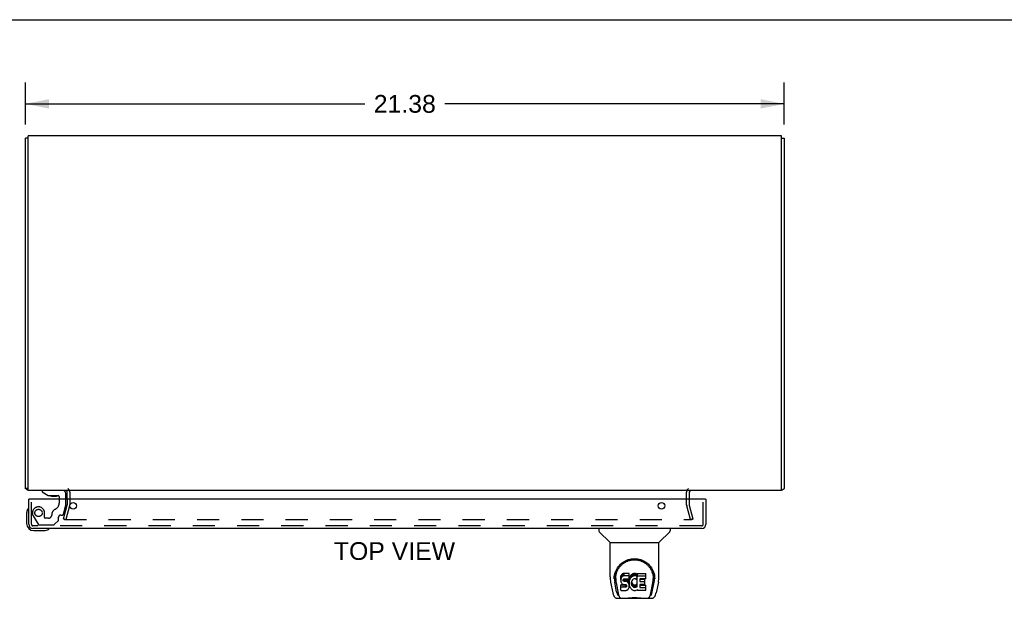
# Model space of a CAD drawing. Header units: inches. Extents: x 0 to 113, y 0 to 73.
# Tile 6 of 7: x 29 to 57, y 57 to 73. Entities that reach past the tile are written whole.
import ezdxf

# ---------------------------------------------------------------- set-up
doc = ezdxf.new("R2010")
doc.units = ezdxf.units.IN
doc.header["$LTSCALE"] = 6.233333
doc.header["$MEASUREMENT"] = 0
doc.linetypes.add('HIDDEN', pattern=[0.2, 0.1, -0.1])
doc.layers.get('0').update_dxf_attribs({"linetype": 'CONTINUOUS'})
for name, color, linetype in [('DEFAULT_2', 8, 'HIDDEN'), ('DIMENSIONS', 7, 'CONTINUOUS'), ('DOOR_ASSEMBLY', 7, 'CONTINUOUS')]:
    doc.layers.add(name, color=color, linetype=linetype)
doc.styles.get("Standard").update_dxf_attribs({"font": 'arial.ttf'})
doc.dimstyles.new('DIMSTYLE_1', dxfattribs={"dimtxt": 0.5, "dimasz": 0.666667, "dimexe": 0.09, "dimexo": 0.07, "dimgap": 0.0375, "dimtad": 0, "dimtih": 1, "dimtoh": 1, "dimzin": 4, "dimdsep": 46, "dimtxsty": 'Standard', "dimblk": '_FILLED', "dimblk1": '_FILLED', "dimblk2": '_FILLED', "dimcen": 0.09, "dimadec": 3, "dimazin": 1, "dimtfac": 1, "dimtdec": 3, "dimtofl": 0, "dimtmove": 0, "dimatfit": 3, "dimldrblk": '_FILLED', "dimfxl": 0, "dimtolj": 1, "dimtzin": 4, "dimarcsym": 0})

# ---------------------------------------------------------------- blocks, each defined once
blk = doc.blocks.new('_FILLED')
at = {"color": 0, "linetype": 'ByBlock'}
blk.add_solid([(0, 0), (-1, 0.2), (-1, -0.2)], dxfattribs=at)
blk = doc.blocks.new('*D2')
at = {"layer": 'DIMENSIONS', "color": 2, "linetype": 'Continuous'}
for p, q in [((29.092, 70.381), (29.092, 71.56)), ((50.467, 70.381), (50.467, 71.56)), ((29.092, 70.96), (38.656, 70.96)), ((50.467, 70.96), (40.903, 70.96))]:
    blk.add_line(p, q, dxfattribs=at)
at = {"layer": 'DIMENSIONS', "color": 2, "linetype": 'Continuous', "xscale": 0.6666666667, "yscale": 0.6666666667, "zscale": 0.6666666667, "rotation": 180}
blk.add_blockref('_FILLED', (29.092, 70.96), dxfattribs=at)
at = {"layer": 'DIMENSIONS', "color": 2, "linetype": 'Continuous', "xscale": 0.6666666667, "yscale": 0.6666666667, "zscale": 0.6666666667}
blk.add_blockref('_FILLED', (50.467, 70.96), dxfattribs=at)
at = {"layer": 'DIMENSIONS', "color": 2, "linetype": 'Continuous', "insert": (39.779, 71.21), "char_height": 0.5, "width": 1.74721, "attachment_point": 2, "line_spacing_factor": 0.9}
blk.add_mtext('21.38', dxfattribs=at)

msp = doc.modelspace()

# ---------------------------------------------------------------- linework, layer by layer
at = {"color": 7, "linetype": 'Continuous'}
for p, q in [((0, 73.333), (113.333, 73.333)), ((29.167, 69.995), (29.092, 69.995)), ((50.392, 69.995), (50.467, 69.995)), ((29.167, 60.121), (29.092, 60.121))]:
    msp.add_line(p, q, dxfattribs=at)
at = {"color": 3, "linetype": 'Continuous'}
for p, q in [((29.092, 60.121), (29.092, 69.995)), ((29.167, 60.058), (29.167, 70.058)), ((50.392, 70.058), (29.167, 70.058)), ((50.392, 60.058), (50.392, 70.058)), ((50.467, 69.995), (50.467, 60.121)), ((50.392, 60.058), (29.167, 60.058)), ((30.267, 59.815), (30.267, 60.016)), ((47.792, 60.016), (47.792, 59.815)), ((50.448, 60.104), (50.452, 60.106))]:
    msp.add_line(p, q, dxfattribs=at)
for points in [[(29.106, 60.106), (29.104, 60.107), (29.102, 60.109), (29.1, 60.11), (29.098, 60.111), (29.096, 60.112), (29.095, 60.114), (29.094, 60.115), (29.093, 60.116), (29.092, 60.117), (29.092, 60.119), (29.092, 60.12), (29.092, 60.121)], [(29.123, 60.095), (29.121, 60.097), (29.119, 60.098), (29.117, 60.1), (29.115, 60.101), (29.113, 60.103), (29.111, 60.104), (29.106, 60.106)], [(50.436, 60.095), (50.436, 60.096), (50.437, 60.096), (50.438, 60.097), (50.438, 60.098), (50.439, 60.098), (50.44, 60.099), (50.441, 60.1), (50.442, 60.1), (50.443, 60.101), (50.444, 60.102), (50.446, 60.103), (50.447, 60.103), (50.448, 60.104)], [(50.452, 60.106), (50.454, 60.107), (50.455, 60.108), (50.456, 60.108), (50.457, 60.109), (50.458, 60.11), (50.459, 60.11), (50.46, 60.111), (50.461, 60.111), (50.461, 60.112), (50.462, 60.112), (50.463, 60.113), (50.463, 60.113), (50.464, 60.114), (50.464, 60.114), (50.465, 60.115), (50.465, 60.115), (50.465, 60.116), (50.465, 60.116), (50.466, 60.117), (50.466, 60.117), (50.466, 60.117), (50.466, 60.118), (50.466, 60.118), (50.466, 60.119), (50.467, 60.119), (50.467, 60.12), (50.467, 60.12), (50.467, 60.121)]]:
    msp.add_lwpolyline(points, dxfattribs=at)
for centre, radius, start, end in [((29.209, 60.175), 0.117, 222.5569, 248.9579), ((30.225, 60.016), 0.042, 0, 90), ((47.834, 60.016), 0.042, 90, 180), ((50.35, 60.175), 0.117, 291.0374, 317.4431)]:
    msp.add_arc(centre, radius, start, end, dxfattribs=at)
at = {"layer": 'DEFAULT_2', "color": 8, "linetype": 'HIDDEN'}
for p, q in [((30.342, 60.016), (30.342, 59.657)), ((47.717, 59.657), (47.717, 60.016)), ((30.162, 59.264), (30.266, 59.65)), ((30.267, 59.815), (30.267, 59.657)), ((47.792, 59.815), (47.792, 59.657)), ((47.793, 59.65), (47.896, 59.264)), ((30.338, 59.631), (30.235, 59.245)), ((47.824, 59.245), (47.72, 59.631)), ((30.162, 59.264), (30.235, 59.245)), ((30.169, 59.264), (30.169, 59.263)), ((30.189, 59.245), (47.869, 59.245)), ((47.896, 59.264), (47.824, 59.245))]:
    msp.add_line(p, q, dxfattribs=at)
for points in [[(30.17, 59.269), (30.17, 59.267), (30.169, 59.265), (30.169, 59.264)], [(30.169, 59.263), (30.17, 59.261), (30.17, 59.259), (30.171, 59.257), (30.171, 59.256), (30.172, 59.254), (30.174, 59.252), (30.175, 59.251), (30.176, 59.25), (30.178, 59.248), (30.18, 59.247), (30.182, 59.246)], [(30.189, 59.245), (30.187, 59.245), (30.185, 59.245), (30.183, 59.246), (30.182, 59.246)], [(47.889, 59.264), (47.889, 59.263), (47.889, 59.261), (47.888, 59.259), (47.888, 59.257), (47.887, 59.256), (47.886, 59.254), (47.885, 59.252), (47.883, 59.251), (47.882, 59.25), (47.88, 59.248), (47.879, 59.247), (47.877, 59.246), (47.875, 59.246), (47.873, 59.245), (47.871, 59.245), (47.869, 59.245)], [(47.888, 59.269), (47.889, 59.267), (47.889, 59.265), (47.889, 59.264)]]:
    msp.add_lwpolyline(points, dxfattribs=at)
for centre, radius, start, end in [((30.225, 60.016), 0.117, 0, 56.9002), ((47.834, 60.016), 0.117, 123.0998, 180), ((30.242, 59.657), 0.025, 345, 360), ((30.242, 59.657), 0.1, 345, 360), ((47.817, 59.657), 0.1, 180, 195), ((47.817, 59.657), 0.025, 180, 195)]:
    msp.add_arc(centre, radius, start, end, dxfattribs=at)
at = {"layer": 'DOOR_ASSEMBLY', "color": 7, "linetype": 'Continuous'}
for p, q in [((29.56, 60.058), (29.56, 60.019)), ((29.56, 60.019), (29.736, 59.92)), ((29.736, 59.92), (30.013, 59.92)), ((30.229, 59.815), (30.229, 59.979)), ((29.201, 59.815), (29.186, 59.815)), ((29.825, 59.903), (29.965, 59.903)), ((30.044, 59.889), (30.044, 59.815)), ((48.246, 59.815), (48.261, 59.815)), ((29.126, 59.419), (29.126, 59.13)), ((29.326, 58.93), (29.616, 58.93)), ((45.245, 58.99), (45.245, 58.927)), ((45.554, 58.602), (45.256, 58.899)), ((46.943, 58.602), (47.241, 58.899)), ((47.253, 58.99), (47.253, 58.927)), ((45.56, 58.596), (46.938, 58.596)), ((45.56, 57.624), (45.56, 58.596)), ((46.938, 57.625), (46.938, 58.596)), ((45.892, 57.693), (45.879, 57.673)), ((45.901, 57.701), (45.892, 57.693)), ((45.892, 57.626), (45.892, 57.693)), ((45.911, 57.708), (45.901, 57.701)), ((45.901, 57.634), (45.901, 57.701)), ((45.932, 57.717), (45.911, 57.708)), ((45.911, 57.641), (45.911, 57.708)), ((45.956, 57.725), (45.932, 57.717)), ((45.932, 57.65), (45.932, 57.717)), ((46.095, 57.725), (45.956, 57.725)), ((45.956, 57.658), (45.956, 57.725)), ((46.097, 57.682), (46.095, 57.725)), ((46.095, 57.658), (46.095, 57.725)), ((46.173, 57.694), (46.157, 57.679)), ((46.191, 57.707), (46.173, 57.694)), ((46.173, 57.627), (46.173, 57.694)), ((46.211, 57.716), (46.191, 57.707)), ((46.191, 57.64), (46.191, 57.707)), ((46.233, 57.721), (46.211, 57.716)), ((46.211, 57.649), (46.211, 57.716)), ((46.255, 57.723), (46.233, 57.721)), ((46.233, 57.654), (46.233, 57.721)), ((46.255, 57.723), (46.278, 57.723)), ((46.255, 57.656), (46.255, 57.723)), ((46.289, 57.721), (46.278, 57.723)), ((46.278, 57.656), (46.278, 57.723)), ((46.3, 57.718), (46.289, 57.721)), ((46.289, 57.654), (46.289, 57.721)), ((46.318, 57.706), (46.3, 57.718)), ((46.3, 57.651), (46.3, 57.718)), ((46.318, 57.706), (46.318, 57.639)), ((46.32, 57.702), (46.32, 57.639)), ((46.328, 57.723), (46.565, 57.723)), ((46.328, 57.331), (46.328, 57.723)), ((46.57, 57.577), (46.57, 57.718)), ((45.575, 57.481), (45.64, 57.176)), ((45.678, 57.582), (45.678, 57.582)), ((45.678, 57.569), (45.678, 57.569)), ((45.685, 57.656), (45.684, 57.592)), ((45.747, 57.204), (45.694, 57.474)), ((45.722, 57.582), (45.722, 57.559)), ((45.731, 57.461), (45.788, 57.168)), ((45.864, 57.627), (45.863, 57.604)), ((45.863, 57.537), (45.863, 57.604)), ((45.864, 57.561), (45.863, 57.537)), ((45.863, 57.537), (45.863, 57.513)), ((45.863, 57.513), (45.867, 57.49)), ((45.869, 57.651), (45.864, 57.627)), ((45.864, 57.561), (45.864, 57.627)), ((45.869, 57.584), (45.864, 57.561)), ((45.867, 57.49), (45.876, 57.467)), ((45.879, 57.673), (45.869, 57.651)), ((45.869, 57.584), (45.869, 57.651)), ((45.879, 57.607), (45.869, 57.584)), ((45.876, 57.467), (45.888, 57.447)), ((45.879, 57.607), (45.879, 57.673)), ((45.892, 57.626), (45.879, 57.607)), ((45.888, 57.447), (45.905, 57.43)), ((45.901, 57.634), (45.892, 57.626)), ((45.911, 57.641), (45.901, 57.634)), ((45.905, 57.43), (45.925, 57.417)), ((45.932, 57.65), (45.911, 57.641)), ((45.925, 57.417), (45.936, 57.413)), ((45.956, 57.658), (45.932, 57.65)), ((45.934, 57.54), (45.936, 57.555)), ((45.934, 57.518), (45.934, 57.54)), ((45.934, 57.525), (45.934, 57.54)), ((45.934, 57.518), (45.934, 57.525)), ((45.937, 57.511), (45.934, 57.518)), ((45.936, 57.555), (45.939, 57.562)), ((45.937, 57.511), (45.937, 57.555)), ((45.941, 57.505), (45.937, 57.511)), ((45.939, 57.562), (45.945, 57.567)), ((45.941, 57.505), (45.941, 57.563)), ((45.947, 57.5), (45.941, 57.505)), ((45.945, 57.567), (45.96, 57.571)), ((45.962, 57.563), (45.947, 57.567)), ((45.947, 57.567), (45.947, 57.567)), ((45.947, 57.5), (45.947, 57.567)), ((45.962, 57.496), (45.947, 57.5)), ((46.095, 57.658), (45.956, 57.658)), ((45.96, 57.571), (45.974, 57.572)), ((45.986, 57.564), (45.962, 57.563)), ((45.962, 57.496), (45.962, 57.563)), ((45.986, 57.497), (45.962, 57.496)), ((45.974, 57.572), (46.087, 57.572)), ((46.01, 57.562), (45.986, 57.564)), ((45.986, 57.497), (45.986, 57.564)), ((46.01, 57.496), (45.986, 57.497)), ((46.033, 57.557), (46.01, 57.562)), ((46.01, 57.496), (46.01, 57.562)), ((46.033, 57.491), (46.01, 57.496)), ((46.044, 57.553), (46.033, 57.557)), ((46.033, 57.491), (46.033, 57.557)), ((46.044, 57.486), (46.033, 57.491)), ((46.054, 57.546), (46.044, 57.553)), ((46.044, 57.486), (46.044, 57.553)), ((46.054, 57.479), (46.044, 57.486)), ((46.071, 57.529), (46.054, 57.546)), ((46.054, 57.479), (46.054, 57.546)), ((46.071, 57.462), (46.054, 57.479)), ((46.084, 57.509), (46.071, 57.529)), ((46.071, 57.462), (46.071, 57.529)), ((46.084, 57.442), (46.071, 57.462)), ((46.094, 57.487), (46.084, 57.509)), ((46.084, 57.442), (46.084, 57.509)), ((46.094, 57.42), (46.084, 57.442)), ((46.087, 57.572), (46.093, 57.573)), ((46.093, 57.573), (46.095, 57.578)), ((46.095, 57.483), (46.094, 57.487)), ((46.094, 57.42), (46.094, 57.487)), ((46.1, 57.397), (46.094, 57.42)), ((46.097, 57.615), (46.095, 57.658)), ((46.095, 57.578), (46.096, 57.591)), ((46.099, 57.561), (46.095, 57.516)), ((46.095, 57.449), (46.095, 57.516)), ((46.099, 57.494), (46.095, 57.449)), ((46.095, 57.449), (46.096, 57.427)), ((46.096, 57.591), (46.097, 57.615)), ((46.096, 57.427), (46.099, 57.405)), ((46.097, 57.615), (46.097, 57.682)), ((46.103, 57.582), (46.099, 57.561)), ((46.099, 57.494), (46.099, 57.561)), ((46.103, 57.516), (46.099, 57.494)), ((46.11, 57.604), (46.103, 57.582)), ((46.103, 57.516), (46.103, 57.582)), ((46.11, 57.537), (46.103, 57.516)), ((46.118, 57.625), (46.11, 57.604)), ((46.11, 57.537), (46.11, 57.604)), ((46.118, 57.558), (46.11, 57.537)), ((46.129, 57.644), (46.118, 57.625)), ((46.118, 57.558), (46.118, 57.625)), ((46.129, 57.577), (46.118, 57.558)), ((46.142, 57.662), (46.129, 57.644)), ((46.129, 57.577), (46.129, 57.644)), ((46.142, 57.595), (46.129, 57.577)), ((46.157, 57.679), (46.142, 57.662)), ((46.142, 57.595), (46.142, 57.662)), ((46.157, 57.612), (46.142, 57.595)), ((46.157, 57.612), (46.157, 57.679)), ((46.173, 57.627), (46.157, 57.612)), ((46.165, 57.465), (46.164, 57.438)), ((46.164, 57.438), (46.165, 57.425)), ((46.168, 57.492), (46.165, 57.465)), ((46.165, 57.425), (46.165, 57.465)), ((46.165, 57.425), (46.169, 57.412)), ((46.167, 57.484), (46.169, 57.479)), ((46.172, 57.504), (46.168, 57.492)), ((46.169, 57.479), (46.179, 57.454)), ((46.169, 57.412), (46.169, 57.479)), ((46.178, 57.516), (46.172, 57.504)), ((46.191, 57.64), (46.173, 57.627)), ((46.192, 57.539), (46.178, 57.516)), ((46.179, 57.454), (46.192, 57.431)), ((46.179, 57.387), (46.179, 57.454)), ((46.211, 57.649), (46.191, 57.64)), ((46.2, 57.55), (46.192, 57.539)), ((46.192, 57.431), (46.201, 57.421)), ((46.192, 57.364), (46.192, 57.431)), ((46.211, 57.557), (46.2, 57.55)), ((46.201, 57.421), (46.211, 57.412)), ((46.201, 57.354), (46.201, 57.421)), ((46.233, 57.654), (46.211, 57.649)), ((46.236, 57.568), (46.211, 57.557)), ((46.255, 57.656), (46.233, 57.654)), ((46.249, 57.571), (46.236, 57.568)), ((46.262, 57.571), (46.249, 57.571)), ((46.278, 57.656), (46.255, 57.656)), ((46.275, 57.568), (46.262, 57.571)), ((46.288, 57.563), (46.275, 57.568)), ((46.289, 57.654), (46.278, 57.656)), ((46.3, 57.651), (46.289, 57.654)), ((46.32, 57.634), (46.294, 57.565)), ((46.299, 57.408), (46.31, 57.416)), ((46.318, 57.639), (46.3, 57.651)), ((46.31, 57.416), (46.31, 57.349)), ((46.317, 57.415), (46.328, 57.397)), ((46.328, 57.656), (46.565, 57.656)), ((46.399, 57.568), (46.399, 57.5)), ((46.565, 57.572), (46.403, 57.572)), ((46.403, 57.563), (46.534, 57.563)), ((46.403, 57.496), (46.534, 57.496)), ((46.534, 57.414), (46.404, 57.414)), ((46.539, 57.418), (46.539, 57.558)), ((46.709, 57.168), (46.766, 57.458)), ((46.75, 57.204), (46.803, 57.474)), ((46.766, 57.458), (46.767, 57.462)), ((46.812, 57.656), (46.814, 57.592)), ((46.819, 57.582), (46.819, 57.582)), ((46.82, 57.569), (46.82, 57.569)), ((46.923, 57.481), (46.857, 57.176)), ((45.865, 57.251), (45.865, 57.393)), ((45.929, 57.398), (45.87, 57.397)), ((45.87, 57.33), (45.87, 57.397)), ((45.929, 57.331), (45.87, 57.33)), ((45.87, 57.246), (46.014, 57.246)), ((45.99, 57.398), (45.929, 57.398)), ((45.929, 57.331), (45.929, 57.398)), ((45.99, 57.331), (45.929, 57.331)), ((45.936, 57.413), (45.947, 57.411)), ((45.947, 57.411), (45.995, 57.41)), ((46.005, 57.399), (45.99, 57.398)), ((45.99, 57.331), (45.99, 57.398)), ((46.005, 57.333), (45.99, 57.331)), ((45.995, 57.41), (46.003, 57.409)), ((46.003, 57.409), (46.01, 57.407)), ((46.011, 57.403), (46.005, 57.399)), ((46.005, 57.333), (46.005, 57.399)), ((46.011, 57.336), (46.005, 57.333)), ((46.01, 57.407), (46.016, 57.402)), ((46.013, 57.404), (46.011, 57.403)), ((46.011, 57.336), (46.011, 57.403)), ((46.017, 57.341), (46.011, 57.336)), ((46.014, 57.246), (46.026, 57.248)), ((46.016, 57.402), (46.02, 57.396)), ((46.017, 57.341), (46.017, 57.401)), ((46.026, 57.353), (46.017, 57.341)), ((46.02, 57.396), (46.027, 57.383)), ((46.026, 57.353), (46.026, 57.385)), ((46.029, 57.36), (46.026, 57.353)), ((46.026, 57.248), (46.037, 57.252)), ((46.027, 57.383), (46.029, 57.368)), ((46.029, 57.36), (46.029, 57.372)), ((46.029, 57.368), (46.029, 57.36)), ((46.037, 57.252), (46.057, 57.266)), ((46.057, 57.266), (46.074, 57.283)), ((46.074, 57.283), (46.081, 57.293)), ((46.081, 57.293), (46.086, 57.303)), ((46.086, 57.303), (46.095, 57.326)), ((46.095, 57.326), (46.101, 57.349)), ((46.099, 57.405), (46.103, 57.383)), ((46.102, 57.373), (46.1, 57.397)), ((46.101, 57.349), (46.102, 57.373)), ((46.102, 57.373), (46.102, 57.387)), ((46.103, 57.383), (46.11, 57.362)), ((46.11, 57.362), (46.132, 57.323)), ((46.132, 57.323), (46.144, 57.304)), ((46.144, 57.304), (46.159, 57.288)), ((46.159, 57.288), (46.176, 57.273)), ((46.169, 57.412), (46.179, 57.387)), ((46.176, 57.273), (46.193, 57.259)), ((46.179, 57.387), (46.192, 57.364)), ((46.192, 57.364), (46.201, 57.354)), ((46.193, 57.259), (46.203, 57.254)), ((46.201, 57.354), (46.211, 57.345)), ((46.203, 57.254), (46.213, 57.25)), ((46.211, 57.412), (46.222, 57.405)), ((46.211, 57.345), (46.211, 57.412)), ((46.211, 57.345), (46.222, 57.338)), ((46.213, 57.25), (46.235, 57.245)), ((46.222, 57.405), (46.234, 57.4)), ((46.222, 57.338), (46.222, 57.405)), ((46.222, 57.338), (46.234, 57.333)), ((46.234, 57.4), (46.248, 57.397)), ((46.234, 57.333), (46.234, 57.4)), ((46.234, 57.333), (46.248, 57.331)), ((46.235, 57.245), (46.257, 57.242)), ((46.248, 57.397), (46.261, 57.397)), ((46.248, 57.331), (46.248, 57.397)), ((46.248, 57.331), (46.261, 57.33)), ((46.257, 57.242), (46.279, 57.245)), ((46.261, 57.397), (46.274, 57.399)), ((46.261, 57.33), (46.261, 57.397)), ((46.261, 57.33), (46.274, 57.332)), ((46.274, 57.399), (46.287, 57.403)), ((46.274, 57.332), (46.274, 57.399)), ((46.274, 57.332), (46.287, 57.336)), ((46.279, 57.245), (46.301, 57.252)), ((46.287, 57.403), (46.299, 57.408)), ((46.287, 57.336), (46.287, 57.403)), ((46.287, 57.336), (46.299, 57.342)), ((46.299, 57.342), (46.299, 57.408)), ((46.299, 57.342), (46.31, 57.349)), ((46.301, 57.252), (46.32, 57.264)), ((46.317, 57.348), (46.328, 57.331)), ((46.33, 57.264), (46.32, 57.264)), ((46.32, 57.264), (46.32, 57.264)), ((46.33, 57.251), (46.33, 57.264)), ((46.566, 57.246), (46.335, 57.246)), ((46.4, 57.409), (46.4, 57.332)), ((46.404, 57.394), (46.566, 57.394)), ((46.404, 57.327), (46.566, 57.327)), ((46.57, 57.251), (46.57, 57.39)), ((45.764, 57.021), (46.733, 57.021)), ((45.806, 57.1), (45.799, 57.1)), ((45.804, 57.104), (45.808, 57.094)), ((45.808, 57.094), (45.808, 57.094)), ((45.85, 57.021), (45.844, 57.021)), ((45.85, 57.021), (45.849, 57.021)), ((46.648, 57.021), (46.647, 57.021)), ((46.689, 57.094), (46.69, 57.094)), ((46.69, 57.094), (46.693, 57.104)), ((46.699, 57.1), (46.692, 57.1))]:
    msp.add_line(p, q, dxfattribs=at)
at = {"layer": 'DOOR_ASSEMBLY', "color": 8, "linetype": 'HIDDEN'}
for p, q in [((30.15, 60.058), (29.56, 60.058)), ((29.261, 59.107), (29.261, 59.815)), ((30.044, 59.815), (30.044, 59.705)), ((30.161, 59.392), (30.229, 59.648)), ((30.229, 59.648), (30.229, 59.815)), ((48.186, 59.107), (48.186, 59.815)), ((29.633, 59.295), (29.633, 59.428)), ((30.086, 59.369), (30.131, 59.369)), ((29.312, 59.342), (29.447, 59.109)), ((29.473, 59.094), (29.885, 59.094)), ((29.743, 59.279), (29.649, 59.279)), ((29.906, 59.102), (30.021, 59.217)), ((30.027, 59.232), (30.027, 59.31)), ((48.144, 59.065), (29.303, 59.065))]:
    msp.add_line(p, q, dxfattribs=at)
at = {"layer": 'DOOR_ASSEMBLY', "color": 3, "linetype": 'Continuous'}
for p, q in [((29.186, 59.107), (29.186, 59.815)), ((48.246, 59.815), (29.201, 59.815)), ((48.261, 59.815), (48.261, 59.107)), ((48.144, 58.99), (29.303, 58.99))]:
    msp.add_line(p, q, dxfattribs=at)
at = {"layer": 'DOOR_ASSEMBLY', "color": 7, "linetype": 'Continuous'}
for points in [[(45.678, 57.582), (45.68, 57.623), (45.687, 57.673), (45.698, 57.72), (45.712, 57.764), (45.729, 57.806), (45.749, 57.845), (45.772, 57.882), (45.796, 57.917), (45.824, 57.95), (45.853, 57.981), (45.885, 58.009), (45.918, 58.034), (45.954, 58.058), (45.992, 58.079), (46.031, 58.097), (46.073, 58.112), (46.115, 58.124), (46.159, 58.133), (46.204, 58.138), (46.249, 58.14), (46.294, 58.138), (46.339, 58.133), (46.383, 58.124), (46.425, 58.112), (46.467, 58.096), (46.506, 58.078), (46.544, 58.057), (46.58, 58.034), (46.613, 58.008), (46.645, 57.98), (46.674, 57.949), (46.701, 57.917), (46.726, 57.882), (46.749, 57.845), (46.768, 57.805), (46.785, 57.763), (46.799, 57.719), (46.81, 57.672), (46.817, 57.622), (46.819, 57.582)], [(45.722, 57.582), (45.722, 57.602), (45.724, 57.626), (45.726, 57.651), (45.73, 57.674), (45.735, 57.698), (45.74, 57.721), (45.747, 57.744), (45.755, 57.766), (45.763, 57.787), (45.773, 57.808), (45.783, 57.829), (45.794, 57.848), (45.806, 57.867), (45.818, 57.885), (45.83, 57.903), (45.844, 57.919), (45.857, 57.935), (45.871, 57.95), (45.886, 57.964), (45.9, 57.977), (45.915, 57.99), (45.931, 58.002), (45.946, 58.013), (45.962, 58.024), (45.977, 58.034), (45.993, 58.043), (46.009, 58.051), (46.025, 58.059), (46.041, 58.066), (46.057, 58.073), (46.073, 58.079), (46.089, 58.084), (46.105, 58.089), (46.121, 58.093), (46.136, 58.097), (46.152, 58.1), (46.168, 58.103), (46.184, 58.105), (46.2, 58.107), (46.216, 58.108), (46.232, 58.109), (46.248, 58.109), (46.264, 58.109), (46.28, 58.108), (46.296, 58.107), (46.312, 58.105), (46.328, 58.103), (46.344, 58.1), (46.36, 58.097), (46.376, 58.094), (46.392, 58.089), (46.408, 58.085), (46.424, 58.079), (46.44, 58.073), (46.456, 58.067), (46.472, 58.06), (46.488, 58.052), (46.503, 58.043), (46.519, 58.034), (46.535, 58.024), (46.55, 58.014), (46.566, 58.003), (46.581, 57.991), (46.596, 57.978), (46.611, 57.965), (46.625, 57.951), (46.64, 57.935), (46.653, 57.92), (46.667, 57.903), (46.679, 57.886), (46.692, 57.867), (46.703, 57.849), (46.714, 57.829), (46.724, 57.809), (46.734, 57.788), (46.742, 57.766), (46.75, 57.744), (46.757, 57.721), (46.763, 57.698), (46.767, 57.675), (46.771, 57.651), (46.774, 57.627), (46.775, 57.602), (46.776, 57.582)], [(45.56, 57.624), (45.561, 57.591), (45.564, 57.551), (45.569, 57.512), (45.575, 57.481)], [(45.678, 57.569), (45.678, 57.574), (45.678, 57.582)], [(45.722, 57.559), (45.722, 57.543), (45.724, 57.514), (45.727, 57.486), (45.731, 57.461)], [(46.767, 57.462), (46.767, 57.465), (46.768, 57.468), (46.768, 57.471), (46.769, 57.474), (46.769, 57.477), (46.77, 57.48), (46.77, 57.484), (46.771, 57.487), (46.771, 57.491), (46.772, 57.495), (46.772, 57.498), (46.773, 57.502), (46.773, 57.506), (46.773, 57.51), (46.774, 57.514), (46.774, 57.519), (46.774, 57.523), (46.775, 57.527), (46.775, 57.532), (46.775, 57.537), (46.775, 57.542), (46.775, 57.546), (46.776, 57.551), (46.776, 57.557), (46.776, 57.582)], [(46.819, 57.582), (46.82, 57.575), (46.82, 57.569)], [(46.923, 57.481), (46.928, 57.511), (46.934, 57.551), (46.937, 57.591), (46.938, 57.625)], [(45.64, 57.176), (45.643, 57.163), (45.648, 57.144), (45.653, 57.127), (45.658, 57.112), (45.663, 57.099), (45.669, 57.086), (45.676, 57.075), (45.683, 57.064), (45.691, 57.055), (45.7, 57.046), (45.711, 57.038), (45.722, 57.031), (45.734, 57.026), (45.747, 57.023), (45.761, 57.021), (45.764, 57.021)], [(45.788, 57.168), (45.791, 57.157), (45.794, 57.143), (45.797, 57.129), (45.801, 57.116), (45.804, 57.104)], [(45.87, 57.397), (45.869, 57.397), (45.869, 57.397), (45.868, 57.397), (45.868, 57.397), (45.867, 57.397), (45.867, 57.397), (45.867, 57.396), (45.866, 57.396), (45.866, 57.395), (45.866, 57.395), (45.865, 57.395), (45.865, 57.394), (45.865, 57.393), (45.865, 57.393)], [(45.87, 57.33), (45.869, 57.33), (45.869, 57.33), (45.868, 57.33), (45.868, 57.33), (45.867, 57.33), (45.867, 57.33), (45.867, 57.329), (45.866, 57.329), (45.866, 57.329), (45.866, 57.328), (45.865, 57.328), (45.865, 57.327), (45.865, 57.327), (45.865, 57.326)], [(46.693, 57.104), (46.697, 57.116), (46.7, 57.129), (46.704, 57.143), (46.707, 57.157), (46.709, 57.168)], [(46.733, 57.021), (46.736, 57.021), (46.749, 57.022), (46.762, 57.026), (46.775, 57.031), (46.786, 57.037), (46.797, 57.045), (46.806, 57.054), (46.814, 57.064), (46.821, 57.075), (46.828, 57.086), (46.834, 57.098), (46.839, 57.112), (46.845, 57.127), (46.85, 57.144), (46.855, 57.163), (46.857, 57.176)], [(45.808, 57.094), (45.813, 57.081), (45.819, 57.069), (45.826, 57.058), (45.833, 57.049), (45.84, 57.041), (45.848, 57.034), (45.857, 57.028), (45.867, 57.024), (45.877, 57.022), (45.884, 57.021)], [(45.965, 57.021), (45.986, 57.022), (46.008, 57.023), (46.031, 57.025), (46.056, 57.028), (46.082, 57.031), (46.108, 57.034), (46.136, 57.036), (46.164, 57.039), (46.193, 57.041), (46.222, 57.042), (46.251, 57.042), (46.28, 57.041), (46.309, 57.04), (46.338, 57.038), (46.366, 57.036), (46.393, 57.033), (46.419, 57.031), (46.444, 57.028), (46.468, 57.025), (46.491, 57.023), (46.512, 57.022), (46.532, 57.021)], [(45.965, 57.021), (45.987, 57.022), (46.014, 57.023), (46.041, 57.026), (46.07, 57.029), (46.098, 57.031), (46.128, 57.034), (46.157, 57.037), (46.187, 57.038), (46.218, 57.04), (46.248, 57.04), (46.279, 57.04), (46.309, 57.038), (46.339, 57.037), (46.369, 57.034), (46.398, 57.032), (46.427, 57.029), (46.456, 57.026), (46.483, 57.023), (46.51, 57.022), (46.532, 57.021)], [(46.613, 57.021), (46.621, 57.022), (46.631, 57.024), (46.64, 57.028), (46.649, 57.034), (46.657, 57.041), (46.665, 57.049), (46.672, 57.058), (46.678, 57.069), (46.684, 57.081), (46.689, 57.094)]]:
    msp.add_lwpolyline(points, dxfattribs=at)
at = {"layer": 'DOOR_ASSEMBLY', "color": 3, "linetype": 'Continuous'}
for centre in [(30.436, 59.627), (47.011, 59.627)]:
    msp.add_circle(centre, 0.094, dxfattribs=at)
at = {"layer": 'DOOR_ASSEMBLY', "color": 8, "linetype": 'HIDDEN'}
msp.add_circle((29.461, 59.428), 0.103, dxfattribs=at)
at = {"layer": 'DOOR_ASSEMBLY', "color": 7, "linetype": 'Continuous'}
for centre, radius, start, end in [((29.825, 59.993), 0.09, 234.8123, 270), ((29.965, 59.993), 0.09, 270, 304.9232), ((30.013, 59.889), 0.031, 0, 90), ((30.15, 59.979), 0.079, 0, 90), ((29.376, 59.419), 0.25, 149.1101, 180), ((29.175, 59.54), 0.015, 96.3796, 149.1101), ((29.171, 59.54), 0.015, 0, 83.6204), ((29.326, 59.13), 0.2, 180, 270), ((29.616, 59.18), 0.25, 270, 300.8899), ((29.736, 58.975), 0.015, 6.3796, 90), ((29.736, 58.978), 0.015, 300.8899, 353.6204), ((45.284, 58.927), 0.0394, 180, 225), ((47.213, 58.927), 0.0394, 315, 360), ((45.568, 58.616), 0.0197, 225, 262.5), ((46.93, 58.616), 0.0197, 277.5, 315)]:
    msp.add_arc(centre, radius, start, end, dxfattribs=at)
at = {"layer": 'DOOR_ASSEMBLY', "color": 8, "linetype": 'HIDDEN'}
for centre, radius, start, end in [((29.856, 59.705), 0.188, 295.7418, 360), ((29.461, 59.428), 0.172, 0, 210), ((29.743, 59.369), 0.09, 270, 360), ((30.018, 59.369), 0.185, 115.7418, 180), ((30.086, 59.31), 0.059, 90, 180), ((30.131, 59.4), 0.031, 270, 345), ((29.303, 59.107), 0.042, 180, 270), ((29.473, 59.124), 0.03, 210, 270), ((29.649, 59.295), 0.016, 180, 270), ((29.885, 59.124), 0.03, 270, 315), ((30.007, 59.232), 0.02, 315, 360), ((48.144, 59.107), 0.042, 270, 360)]:
    msp.add_arc(centre, radius, start, end, dxfattribs=at)
at = {"layer": 'DOOR_ASSEMBLY', "color": 3, "linetype": 'Continuous'}
for centre, start, end in [((29.303, 59.107), 180, 270), ((48.144, 59.107), 270, 360)]:
    msp.add_arc(centre, 0.117, start, end, dxfattribs=at)
at = {"layer": 'DOOR_ASSEMBLY', "color": 7, "linetype": 'Continuous'}
for centre, major_axis, ratio, start_param, end_param in [((46.249, 57.582), (0, 0.565), 0.999848, 1.137008, 1.76365), ((46.315, 57.702), (0, 0.00448), 1, -1.566905, -0.665444), ((46.565, 57.718), (0.00448, 0), 1, 0, 1.570796), ((46.249, 57.582), (0, 0.565), 0.999848, 4.519536, 5.145564), ((46.289, 57.567), (0, 0.00448), 1, -3.557718, -1.937287), ((46.313, 57.412), (0, 0.00448), 1, 0, 0.651783), ((46.313, 57.412), (0.00448, 0), 1, 0.594971, 1.570796), ((46.315, 57.635), (0, 0.00448), 1, 4.345898, 5.617742), ((46.403, 57.568), (0, 0.00448), 1, 0, 1.570796), ((46.403, 57.567), (0, 0.00448), 1, -4.318348, -3.643774), ((46.403, 57.5), (0, 0.00448), 1, 1.570796, 3.141593), ((46.404, 57.409), (0, 0.00448), 1, 0, 1.570796), ((46.403, 57.567), (0.00448, 0), 1, -2.072978, -1.570796), ((46.534, 57.558), (0.00448, 0), 1, 0, 1.570796), ((46.534, 57.492), (0, 0.00448), 1, -1.570796, 0), ((46.534, 57.418), (0, 0.00448), 1, -3.141593, -1.570796), ((46.565, 57.651), (0, 0.00448), 1, -1.570796, 0), ((46.565, 57.577), (0, 0.00448), 1, -3.141593, -1.570796), ((45.805, 57.454), (0.007, 0.354), 0.213027, -3.923008, -3.13761), ((45.87, 57.251), (0, 0.00483), 1, 1.570796, 3.141593), ((46.313, 57.346), (0, 0.00448), 1, 0, 0.651783), ((46.313, 57.346), (0.00448, 0), 1, 0.594971, 1.570796), ((46.335, 57.251), (0, 0.00448), 1, 1.570796, 3.141593), ((46.404, 57.399), (0, 0.00448), 1, 1.570796, 3.141593), ((46.404, 57.332), (0, 0.00448), 1, 1.570796, 3.141593), ((46.566, 57.39), (0, 0.00448), 1, -1.570796, 0), ((46.566, 57.323), (0, 0.00448), 1, -1.570796, 0), ((46.566, 57.251), (0, 0.00448), 1, -3.141593, -1.570796), ((46.693, 57.454), (-0.007, 0.354), 0.213027, -3.145575, -2.360177)]:
    msp.add_ellipse(centre, major_axis=major_axis, ratio=ratio, start_param=start_param, end_param=end_param, dxfattribs=at)

# ---------------------------------------------------------------- texts
at = {"layer": 'DIMENSIONS', "color": 2, "linetype": 'Continuous', "insert": (39.488, 58.604), "char_height": 0.5, "width": 3.40706, "attachment_point": 2, "line_spacing_factor": 0.9}
msp.add_mtext('TOP VIEW', dxfattribs=at)

# ---------------------------------------------------------------- dimensions: what is measured, and where the dimension line sits
at = {"layer": 'DIMENSIONS', "color": 2, "linetype": 'Continuous'}
dim = msp.add_linear_dim(base=(29.091697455, 70.959602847), p1=(50.466697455, 71.629602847), p2=(29.091697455, 71.629602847), angle=180, dimstyle='DIMSTYLE_1', dxfattribs=at)
dim.commit()
dim.dimension.update_dxf_attribs({"geometry": '*D2', "text_midpoint": (39.771630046, 70.956813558), "dimtype": 160})

doc.saveas('drawing.dxf')
